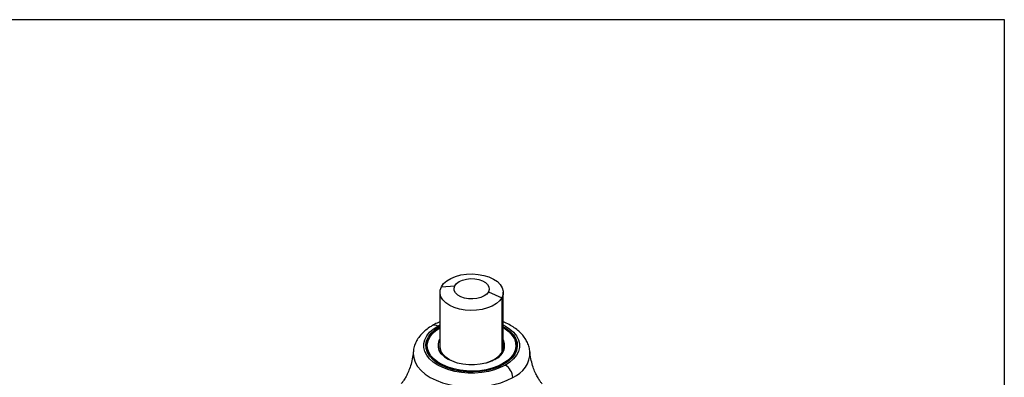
# Model space of a CAD drawing. Header units: millimetres. Extents: x 0 to 559, y 0 to 432.
# Tile 11 of 11: x 419 to 559, y 381 to 432. Entities that reach past the tile are written whole.
import ezdxf

# ---------------------------------------------------------------- set-up
doc = ezdxf.new("R2010")
doc.units = ezdxf.units.MM

msp = doc.modelspace()

# ---------------------------------------------------------------- linework, layer by layer
at = {"color": 7, "linetype": 'Continuous'}
for p, q in [((0, 431.8), (558.8, 431.8)), ((558.8, 431.8), (558.8, 0))]:
    msp.add_line(p, q, dxfattribs=at)
for p, q in [((478.79, 393.79), (480.7, 393.93)), ((478.59, 393.01), (478.59, 385.25)), ((485.48, 393.07), (487.38, 392.23)), ((487.38, 392.23), (487.38, 384.48)), ((487.59, 385.25), (487.59, 393.01)), ((478.28, 388.19), (478.59, 388.36)), ((478.49, 388.07), (478.59, 388.12)), ((478.49, 387.91), (478.49, 388.07)), ((478.56, 387.95), (478.59, 387.96)), ((487.62, 387.95), (487.59, 387.96)), ((476.69, 385.33), (476.69, 384.76)), ((476.69, 385.25), (476.69, 384.76)), ((489.49, 384.76), (489.49, 385.33)), ((489.49, 384.76), (489.49, 385.25)), ((487.54, 382.84), (487.61, 382.72))]:
    msp.add_line(p, q)
at = {"flags": 128}
for points in [[(478.79, 393.79), (479.11, 394.23), (479.57, 394.63), (480.15, 394.97), (480.82, 395.25), (481.57, 395.46), (482.38, 395.57), (483.21, 395.61), (484.03, 395.55), (484.82, 395.41), (485.56, 395.18), (486.21, 394.88), (486.75, 394.52), (487.17, 394.11), (487.45, 393.65), (487.58, 393.18), (487.56, 392.7), (487.38, 392.23)], [(480.7, 393.93), (480.95, 394.25), (481.32, 394.52), (481.8, 394.74), (482.35, 394.88), (482.94, 394.94), (483.54, 394.92), (484.12, 394.81), (484.63, 394.63), (485.06, 394.39), (485.37, 394.09), (485.55, 393.76), (485.58, 393.41), (485.48, 393.07)], [(487.38, 392.23), (487.06, 391.79), (486.61, 391.39), (486.03, 391.04), (485.36, 390.77), (484.6, 390.56), (483.8, 390.44), (482.97, 390.41), (482.15, 390.47), (481.35, 390.61), (480.62, 390.84), (479.97, 391.14), (479.43, 391.5), (479.01, 391.91), (478.73, 392.36), (478.6, 392.84), (478.62, 393.32), (478.79, 393.79)], [(485.48, 393.07), (485.23, 392.75), (484.85, 392.48), (484.38, 392.26), (483.83, 392.12), (483.24, 392.06), (482.64, 392.08), (482.06, 392.18), (481.54, 392.36), (481.12, 392.61), (480.81, 392.91), (480.63, 393.24), (480.59, 393.59), (480.7, 393.93)], [(487.9, 382.64), (487.17, 382.27), (486.35, 381.97), (485.47, 381.74), (484.54, 381.58), (483.57, 381.5), (482.6, 381.5), (481.64, 381.58), (480.71, 381.74), (479.83, 381.97), (479.01, 382.27), (478.28, 382.64), (477.64, 383.06), (477.12, 383.53), (476.71, 384.04), (476.44, 384.58), (476.3, 385.14), (476.3, 385.7), (476.44, 386.25), (476.71, 386.79), (477.12, 387.3), (477.64, 387.77), (478.28, 388.19)], [(487.69, 382.76), (486.95, 382.4), (486.13, 382.1), (485.24, 381.87), (484.3, 381.73), (483.33, 381.67), (482.36, 381.69), (481.41, 381.79), (480.49, 381.98), (479.63, 382.24), (478.85, 382.57), (478.16, 382.97), (477.59, 383.42), (477.13, 383.92), (476.81, 384.44), (476.63, 385), (476.59, 385.56), (476.7, 386.11), (476.95, 386.66), (477.34, 387.17), (477.86, 387.64), (478.49, 388.07)], [(478.53, 382.74), (478.24, 382.92), (477.67, 383.37), (477.22, 383.86), (476.91, 384.38), (476.73, 384.92), (476.69, 385.47), (476.8, 386.02), (477.05, 386.55), (477.43, 387.06), (477.94, 387.53), (478.56, 387.95)], [(487.54, 382.84), (486.83, 382.49), (486.03, 382.2), (485.17, 381.98), (484.26, 381.84), (483.32, 381.78), (482.38, 381.8), (481.46, 381.9), (480.57, 382.08), (479.74, 382.34), (478.98, 382.66), (478.31, 383.04), (477.75, 383.48), (477.31, 383.96), (477, 384.47), (476.83, 385.01), (476.79, 385.55), (476.9, 386.09), (477.14, 386.62), (477.52, 387.12), (478.02, 387.58), (478.63, 387.99)], [(487.54, 387.99), (487.86, 387.79), (488.42, 387.35), (488.86, 386.87), (489.17, 386.36), (489.35, 385.82), (489.38, 385.28), (489.28, 384.74), (489.04, 384.21), (488.66, 383.72), (488.16, 383.26), (487.54, 382.84)], [(487.59, 388.36), (487.9, 388.19), (488.54, 387.77), (489.06, 387.3), (489.46, 386.79), (489.74, 386.25), (489.88, 385.7), (489.88, 385.14), (489.74, 384.58), (489.46, 384.04), (489.06, 383.53), (488.54, 383.06), (487.9, 382.64)], [(487.59, 388.12), (488.02, 387.86), (488.59, 387.41), (489.05, 386.92), (489.37, 386.39), (489.55, 385.84), (489.58, 385.28), (489.48, 384.72), (489.22, 384.18), (488.84, 383.66), (488.32, 383.19), (487.69, 382.76)], [(487.62, 387.95), (487.94, 387.74), (488.51, 387.3), (488.96, 386.81), (489.27, 386.29), (489.45, 385.75), (489.48, 385.2), (489.38, 384.65), (489.13, 384.11), (488.75, 383.61), (488.24, 383.14), (487.61, 382.72)], [(486.45, 383.48), (485.81, 383.17), (485.1, 382.93), (484.32, 382.77), (483.5, 382.68), (482.68, 382.68), (481.86, 382.77), (481.08, 382.93), (480.36, 383.17), (479.73, 383.48), (479.2, 383.84), (478.78, 384.26), (478.5, 384.71), (478.36, 385.18), (478.36, 385.65), (478.5, 386.13), (478.59, 386.29)], [(480.93, 382.97), (480.6, 383.09), (479.95, 383.39), (479.41, 383.75), (479, 384.17), (478.72, 384.62), (478.6, 385.1), (478.59, 385.25)], [(474.8, 384.53), (474.79, 384.28), (474.86, 383.65), (475.07, 383.04), (475.42, 382.45), (475.9, 381.88), (476.5, 381.36), (477.22, 380.89), (478.04, 380.48), (478.94, 380.13), (479.91, 379.85), (480.94, 379.65), (482.01, 379.53), (483.09, 379.49), (484.17, 379.53), (485.24, 379.65), (486.27, 379.85), (487.24, 380.13), (488.14, 380.48), (488.96, 380.89)]]:
    msp.add_lwpolyline(points, dxfattribs=at)
for centre, radius, start, end in [((477.84, 387.61), 0.725, 53.0413, 115.6635), ((485.7, 385.42), 2.08, 290.9749, 24.9145), ((479.05, 385.28), 2.36, 180.7391, 212.4474), ((480.68, 385.35), 2.11, 172.1566, 245.4832), ((485.57, 385.31), 2.04, 293.1714, 9.1888), ((485.79, 385.3), 1.8, 314.3956, 358.392), ((487.17, 385.27), 2.32, 327.2801, 359.5335), ((484.03, 387.14), 4.34, 286.3264, 314.0289), ((487.49, 384.49), 3.89, 292.1792, 0.5095), ((486.64, 380.68), 2.33, 5.1837, 57.2251)]:
    msp.add_arc(centre, radius, start, end)
for points, knots in [([(477.53, 388.27), (477.39, 388.18), (476.99, 387.95), (476.41, 387.5), (475.82, 386.9), (475.36, 386.27), (475.04, 385.61), (474.85, 385.03), (474.82, 384.65), (474.81, 384.51)], [0, 0, 0, 0, 0.0930268, 0.2658061, 0.4382248, 0.6073013, 0.7542185, 0.9116442, 1, 1, 1, 1]), ([(478.59, 388.77), (478.45, 388.72), (478.08, 388.58), (477.74, 388.39), (477.53, 388.27)], [0, 0, 0, 0, 0.356318, 1, 1, 1, 1]), ([(491.36, 384.51), (491.36, 384.62), (491.34, 384.96), (491.17, 385.52), (490.88, 386.15), (490.48, 386.75), (489.96, 387.32), (489.34, 387.84), (488.62, 388.3), (488.03, 388.61), (487.66, 388.75), (487.59, 388.78)], [0, 0, 0, 0, 0.0606278, 0.1819303, 0.3041592, 0.429207, 0.5582951, 0.6916283, 0.8283325, 0.9669433, 1, 1, 1, 1]), ([(474.8, 384.53), (474.76, 384.19), (474.68, 383.49), (474.43, 382.54), (474.12, 381.7), (473.79, 381.02), (473.47, 380.5), (473.22, 380.15), (473.11, 380.03), (473.07, 379.98)], [0, 0, 0, 0, 0.168284, 0.338816, 0.500663, 0.652164, 0.792883, 0.923497, 1, 1, 1, 1]), ([(493.11, 379.98), (493.09, 380), (493.01, 380.08), (492.81, 380.35), (492.52, 380.8), (492.2, 381.4), (491.88, 382.15), (491.61, 383.04), (491.44, 383.86), (491.4, 384.37), (491.39, 384.53)], [0, 0, 0, 0, 0.03446, 0.159904, 0.293392, 0.436116, 0.588761, 0.75113, 0.921799, 1, 1, 1, 1])]:
    msp.add_open_spline(points, degree=3, knots=knots)

doc.saveas('drawing.dxf')
